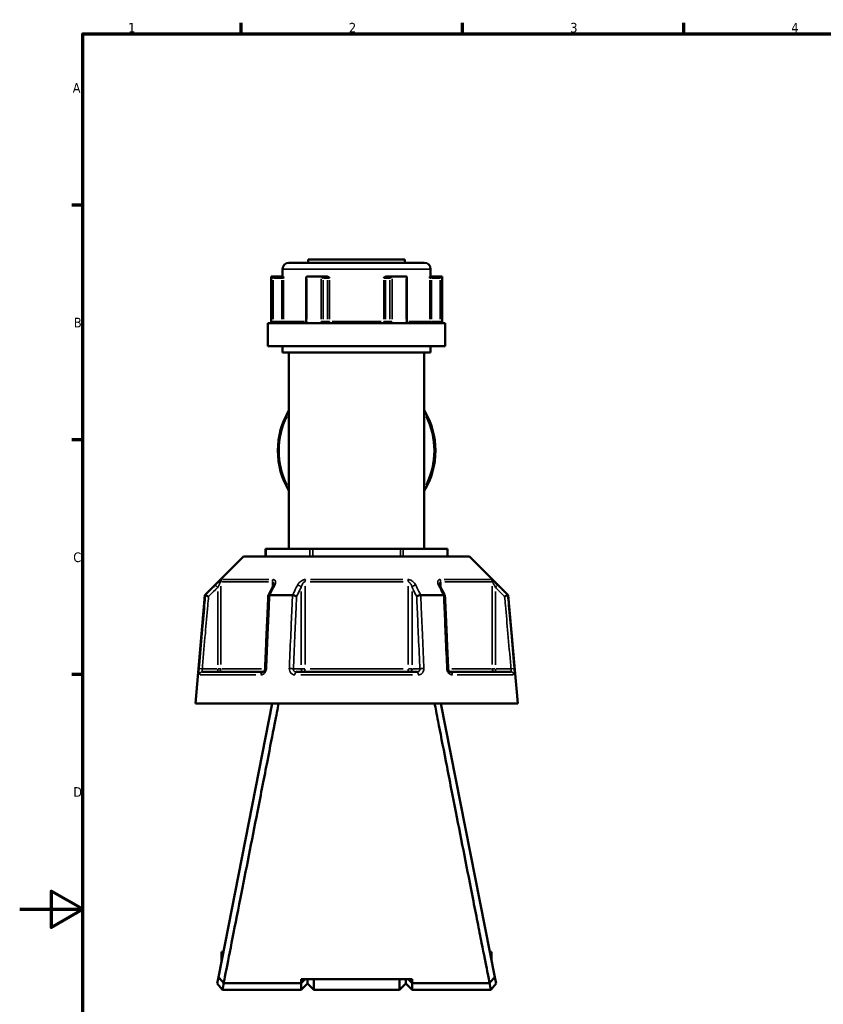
# Model space of a CAD drawing. Header units: millimetres. Extents: x 0 to 904, y 0 to 916.
# Tile 2 of 9: x 0 to 254, y 267 to 578. Entities that reach past the tile are written whole.
import ezdxf

# ---------------------------------------------------------------- set-up
doc = ezdxf.new("R2010")
doc.units = ezdxf.units.MM
for name, color, linetype, lineweight in [('Border (ANSI)', 7, 'Continuous', 70), ('Visible (ANSI)', 7, 'Continuous', 50), ('Visible Narrow (ANSI)', 7, 'Continuous', 35)]:
    doc.layers.add(name, color=color, linetype=linetype, lineweight=lineweight)
doc.styles.add('Note Text (ANSI)', font='tahoma.ttf')

# ---------------------------------------------------------------- blocks, each defined once
blk = doc.blocks.new('Borders Default Border')
at = {"layer": 'Border (ANSI)'}
for p, q in [((70.08, 574), (70.08, 577.45)), ((140.17, 574), (140.17, 577.45)), ((210.25, 574), (210.25, 577.45)), ((20, 519.75), (16.55, 519.75)), ((20, 445.5), (16.55, 445.5)), ((20, 371.25), (16.55, 371.25))]:
    blk.add_line(p, q, dxfattribs=at)
at = {"layer": 'Border (ANSI)', "flags": 128}
for points in [[(20, 20), (20, 574), (821, 574), (821, 20), (20, 20)], [(0, 297), (20, 297), (10, 302.77), (10, 291.23), (20, 297)]]:
    blk.add_lwpolyline(points, dxfattribs=at)
at = {"layer": 'Border (ANSI)', "char_height": 3.05, "attachment_point": 7, "style": 'Note Text (ANSI)'}
for s, insert in [('1', (34.35, 574.4)), ('2', (104.2, 574.4)), ('3', (174.26, 574.34)), ('4', (244.23, 574.4)), ('A', (16.78, 555.35)), ('B', (17.15, 481.1)), ('C', (16.95, 406.8)), ('D', (16.96, 332.6))]:
    blk.add_mtext(s, dxfattribs=dict(at, insert=insert))

msp = doc.modelspace()

# ---------------------------------------------------------------- linework, layer by layer
at = {"layer": 'Visible (ANSI)'}
for p, q in [((85.218, 501.544), (128.058, 501.544)), ((91.338, 502.544), (121.938, 502.544)), ((91.338, 502.544), (91.338, 501.544)), ((121.938, 502.544), (121.938, 501.544)), ((83.218, 499.544), (83.218, 497.194)), ((130.058, 499.544), (130.058, 497.194)), ((79.588, 497.194), (79.709, 497.194)), ((79.588, 497.194), (79.588, 482.494)), ((82.984, 497.194), (79.709, 497.194)), ((79.714, 497.192), (80.212, 496.694)), ((83.367, 497.194), (82.984, 497.194)), ((90.708, 496.944), (90.708, 482.994)), ((90.957, 497.194), (95.391, 497.194)), ((97.028, 497.194), (95.391, 497.194)), ((97.285, 497.194), (97.028, 497.194)), ((116.248, 497.194), (115.991, 497.194)), ((117.885, 497.194), (116.248, 497.194)), ((117.885, 497.194), (122.319, 497.194)), ((122.568, 482.994), (122.568, 496.944)), ((130.292, 497.194), (129.909, 497.194)), ((133.567, 497.194), (130.292, 497.194)), ((133.064, 496.694), (133.562, 497.192)), ((133.567, 497.194), (133.688, 497.194)), ((133.688, 497.194), (133.688, 482.494)), ((78.588, 482.494), (134.688, 482.494)), ((78.588, 482.494), (78.588, 475.144)), ((134.688, 482.494), (134.688, 475.144)), ((78.588, 475.144), (134.688, 475.144)), ((83.218, 475.144), (83.218, 473.144)), ((130.058, 475.144), (130.058, 473.144)), ((83.218, 473.144), (130.058, 473.144)), ((85.218, 473.144), (85.218, 411.089)), ((128.058, 473.144), (128.058, 411.089)), ((70.889, 408.639), (58.639, 396.389)), ((70.889, 408.639), (142.387, 408.639)), ((77.825, 411.089), (77.959, 411.089)), ((77.825, 408.639), (77.825, 411.089)), ((77.959, 411.089), (91.865, 411.089)), ((91.865, 411.089), (92.731, 411.089)), ((92.731, 411.089), (120.545, 411.089)), ((120.545, 411.089), (121.411, 411.089)), ((121.411, 411.089), (135.317, 411.089)), ((135.317, 411.089), (135.451, 411.089)), ((135.451, 411.089), (135.451, 408.639)), ((142.387, 408.639), (154.637, 396.389)), ((58.639, 396.389), (55.638, 362.089)), ((58.639, 396.389), (58.82, 396.389)), ((79.125, 396.389), (86.333, 396.389)), ((126.943, 396.389), (134.151, 396.389)), ((154.456, 396.389), (154.637, 396.389)), ((154.637, 396.389), (157.638, 362.089)), ((57.809, 372.089), (76.941, 372.089)), ((87.506, 372.089), (125.77, 372.089)), ((136.335, 372.089), (155.467, 372.089)), ((55.638, 362.089), (157.638, 362.089)), ((79.938, 362.089), (62.927, 275.557)), ((150.349, 275.557), (133.338, 362.089)), ((63.918, 283.564), (63.918, 280.599)), ((63.918, 283.564), (64.501, 283.564)), ((148.775, 283.564), (149.358, 283.564)), ((149.358, 280.599), (149.358, 283.564)), ((62.927, 275.557), (62.524, 273.507)), ((124.213, 274.906), (89.063, 274.906)), ((90.34, 274.906), (89.063, 273.688)), ((89.063, 273.688), (89.063, 274.906)), ((91.063, 274.906), (91.063, 273.544)), ((91.063, 273.544), (91.063, 274.906)), ((93.063, 274.906), (93.063, 271.544)), ((120.213, 271.544), (120.213, 274.906)), ((122.213, 273.544), (122.213, 274.906)), ((122.213, 274.906), (122.213, 273.544)), ((124.213, 273.688), (122.936, 274.906)), ((124.213, 274.906), (124.213, 273.688)), ((150.752, 273.507), (150.349, 275.557)), ((64.138, 271.544), (62.524, 273.507)), ((64.138, 271.544), (89.063, 271.544)), ((89.063, 273.688), (64.578, 273.688)), ((89.063, 271.544), (89.063, 273.688)), ((91.063, 273.544), (89.063, 271.544)), ((91.063, 273.544), (93.063, 271.544)), ((93.063, 271.544), (120.213, 271.544)), ((122.213, 273.544), (120.213, 271.544)), ((122.213, 273.544), (124.213, 271.544)), ((124.213, 273.688), (124.213, 271.544)), ((148.698, 273.688), (124.213, 273.688)), ((124.213, 271.544), (149.138, 271.544)), ((150.752, 273.507), (149.138, 271.544))]:
    msp.add_line(p, q, dxfattribs=at)
for centre, radius, start, end in [((85.218, 499.544), 2, 90, 180), ((128.058, 499.544), 2, 0, 90), ((106.638, 442.117), 24.937, 149.20149, 210.79851), ((106.638, 442.117), 24.937, 329.20149, 30.79851)]:
    msp.add_arc(centre, radius, start, end, dxfattribs=at)
for centre, major_axis, ratio, start_param, end_param in [((91.208, 496.694), (-0.433, 0.433), 0.5773503, 5.8561584, 6.8067841), ((95.642, 496.694), (0.433, -0.433), 0.5773503, 1.0471976, 2.521422), ((117.634, 496.694), (-0.433, -0.433), 0.5773503, 3.7617633, 5.2359878), ((122.068, 496.694), (0.433, 0.433), 0.5773503, 5.7595865, 6.7102122), ((6037.72, -11147.193), (198.252, -16295.014), 0.5090017, 3.9187165, 3.9189842), ((-5745.762, -10992.865), (196.526, 16077.194), 0.5090436, 5.5058211, 5.5060925)]:
    msp.add_ellipse(centre, major_axis=major_axis, ratio=ratio, start_param=start_param, end_param=end_param, dxfattribs=at)
for points in [[(79.709, 497.194), (79.711, 497.194), (79.712, 497.194), (79.714, 497.192)], [(90.917, 497.192), (90.931, 497.194), (90.944, 497.194), (90.957, 497.194)], [(95.391, 497.194), (95.405, 497.194), (95.42, 497.194), (95.435, 497.192)], [(117.841, 497.192), (117.856, 497.194), (117.871, 497.194), (117.885, 497.194)], [(122.319, 497.194), (122.332, 497.194), (122.345, 497.194), (122.359, 497.192)], [(133.562, 497.192), (133.564, 497.194), (133.565, 497.194), (133.567, 497.194)], [(58.82, 396.389), (58.82, 396.389), (58.821, 396.389), (58.822, 396.389)], [(79.104, 396.389), (79.111, 396.389), (79.118, 396.389), (79.125, 396.389)], [(86.333, 396.389), (86.34, 396.389), (86.348, 396.389), (86.356, 396.389)], [(126.92, 396.389), (126.928, 396.389), (126.936, 396.389), (126.943, 396.389)], [(134.151, 396.389), (134.158, 396.389), (134.165, 396.389), (134.172, 396.389)], [(154.454, 396.389), (154.455, 396.389), (154.456, 396.389), (154.456, 396.389)], [(64.56, 273.688), (64.56, 273.687), (64.559, 273.685), (64.559, 273.684)], [(64.578, 273.688), (64.572, 273.687), (64.565, 273.685), (64.559, 273.684)], [(148.717, 273.684), (148.711, 273.685), (148.704, 273.687), (148.698, 273.688)], [(148.717, 273.684), (148.717, 273.685), (148.716, 273.687), (148.716, 273.688)]]:
    msp.add_open_spline(points, degree=3, dxfattribs=at)
for points, knots in [([(83.367, 497.194), (83.376, 497.194), (83.387, 497.178), (83.41, 497.108), (83.423, 497.047), (83.449, 496.902), (83.463, 496.801), (83.479, 496.696), (83.479, 496.695), (83.479, 496.694)], [0.232327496, 0.232327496, 0.232327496, 0.232327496, 0.253574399, 0.253574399, 0.28265793, 0.28265793, 0.324005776, 0.324005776, 0.324302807, 0.324302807, 0.324302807, 0.324302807]), ([(97.285, 497.194), (97.364, 497.194), (97.442, 497.178), (97.619, 497.108), (97.708, 497.047), (97.886, 496.902), (97.979, 496.801), (98.076, 496.696), (98.076, 496.695), (98.077, 496.694)], [0.232327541, 0.232327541, 0.232327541, 0.232327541, 0.253574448, 0.253574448, 0.282657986, 0.282657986, 0.324005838, 0.324005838, 0.324302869, 0.324302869, 0.324302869, 0.324302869]), ([(115.199, 496.694), (115.2, 496.695), (115.2, 496.696), (115.297, 496.801), (115.39, 496.902), (115.568, 497.047), (115.657, 497.108), (115.834, 497.178), (115.912, 497.194), (115.991, 497.194)], [-0.000316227, -0.000316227, -0.000316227, -0.000316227, 0, 0, 0.04401993, 0.04401993, 0.07498297, 0.07498297, 0.097602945, 0.097602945, 0.097602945, 0.097602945]), ([(129.797, 496.694), (129.797, 496.695), (129.797, 496.696), (129.813, 496.801), (129.827, 496.902), (129.853, 497.047), (129.866, 497.108), (129.889, 497.178), (129.899, 497.194), (129.909, 497.194)], [-0.000316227, -0.000316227, -0.000316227, -0.000316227, 0, 0, 0.044019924, 0.044019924, 0.074982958, 0.074982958, 0.097602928, 0.097602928, 0.097602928, 0.097602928]), ([(90.4, 482.494), (90.418, 482.494), (90.437, 482.498), (90.483, 482.516), (90.51, 482.532), (90.564, 482.58), (90.591, 482.611), (90.637, 482.685), (90.656, 482.725), (90.686, 482.813), (90.697, 482.861), (90.706, 482.938), (90.708, 482.966), (90.708, 482.994)], [0.15550734, 0.15550734, 0.15550734, 0.15550734, 0.18703339, 0.18703339, 0.21855943, 0.21855943, 0.24754159, 0.24754159, 0.27351092, 0.27351092, 0.29870161, 0.29870161, 0.31313757, 0.31313757, 0.31313757, 0.31313757]), ([(122.568, 482.994), (122.568, 482.945), (122.573, 482.896), (122.593, 482.803), (122.607, 482.758), (122.643, 482.678), (122.664, 482.643), (122.71, 482.583), (122.734, 482.558), (122.784, 482.52), (122.809, 482.509), (122.847, 482.496), (122.862, 482.494), (122.876, 482.494)], [0.63121764, 0.63121764, 0.63121764, 0.63121764, 0.65617599, 0.65617599, 0.68120928, 0.68120928, 0.7066033, 0.7066033, 0.73320674, 0.73320674, 0.76378092, 0.76378092, 0.78884786, 0.78884786, 0.78884786, 0.78884786]), ([(80.391, 399.824), (80.391, 399.81), (80.39, 399.789), (80.384, 399.739), (80.378, 399.71), (80.363, 399.643), (80.353, 399.606), (80.327, 399.527), (80.311, 399.485), (80.274, 399.397), (80.253, 399.351), (80.229, 399.304)], [0.20265986, 0.20265986, 0.20265986, 0.20265986, 0.23121109, 0.23121109, 0.25976233, 0.25976233, 0.28831356, 0.28831356, 0.3168648, 0.3168648, 0.34541603, 0.34541603, 0.34541603, 0.34541603]), ([(133.047, 399.304), (133.023, 399.351), (133.002, 399.397), (132.965, 399.485), (132.949, 399.527), (132.923, 399.606), (132.913, 399.643), (132.898, 399.71), (132.892, 399.739), (132.886, 399.789), (132.885, 399.81), (132.885, 399.824)], [0, 0, 0, 0, 0.02855139, 0.02855139, 0.05710278, 0.05710278, 0.08565416, 0.08565416, 0.11420555, 0.11420555, 0.14275694, 0.14275694, 0.14275694, 0.14275694]), ([(59.782, 395.94), (59.781, 395.94), (59.779, 395.941), (59.66, 395.997), (59.542, 396.052), (59.321, 396.155), (59.219, 396.203), (59.042, 396.286), (58.969, 396.32), (58.864, 396.369), (58.832, 396.384), (58.822, 396.389)], [-0.15371258, -0.15371258, -0.15371258, -0.15371258, -0.15323729, -0.15323729, -0.11409168, -0.11409168, -0.07545593, -0.07545593, -0.03695789, -0.03695789, 0, 0, 0, 0]), ([(78.668, 396.166), (78.601, 394.63), (78.534, 393.095), (78.399, 390.024), (78.331, 388.488), (78.196, 385.417), (78.129, 383.882), (77.994, 380.811), (77.927, 379.275), (77.792, 376.204), (77.725, 374.669), (77.657, 373.133)], [0.585191, 0.585191, 0.585191, 0.585191, 1.0476138, 1.0476138, 1.5100365, 1.5100365, 1.9724593, 1.9724593, 2.4348821, 2.4348821, 2.8973048, 2.8973048, 2.8973048, 2.8973048]), ([(79.104, 396.389), (79.003, 396.384), (78.916, 396.369), (78.775, 396.32), (78.724, 396.286), (78.679, 396.22), (78.67, 396.194), (78.668, 396.166)], [-0.153595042, -0.153595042, -0.153595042, -0.153595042, -0.116550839, -0.116550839, -0.077962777, -0.077962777, -0.055255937, -0.055255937, -0.055255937, -0.055255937]), ([(87.627, 395.94), (87.626, 395.94), (87.625, 395.941), (87.565, 395.997), (87.486, 396.052), (87.298, 396.155), (87.19, 396.203), (86.956, 396.286), (86.832, 396.32), (86.586, 396.369), (86.467, 396.384), (86.356, 396.389)], [-0.15371258, -0.15371258, -0.15371258, -0.15371258, -0.15323743, -0.15323743, -0.11409174, -0.11409174, -0.0754562, -0.0754562, -0.03695796, -0.03695796, 0, 0, 0, 0]), ([(126.92, 396.389), (126.809, 396.384), (126.69, 396.369), (126.444, 396.32), (126.32, 396.286), (126.086, 396.203), (125.978, 396.155), (125.79, 396.052), (125.711, 395.997), (125.651, 395.941), (125.65, 395.94), (125.649, 395.94)], [-0.15359506, -0.15359506, -0.15359506, -0.15359506, -0.11655085, -0.11655085, -0.07796276, -0.07796276, -0.03923705, -0.03923705, 0, 0, 0.00047625, 0.00047625, 0.00047625, 0.00047625]), ([(134.608, 396.166), (134.606, 396.194), (134.597, 396.22), (134.552, 396.286), (134.501, 396.32), (134.36, 396.369), (134.273, 396.384), (134.172, 396.389)], [-0.098110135, -0.098110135, -0.098110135, -0.098110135, -0.075456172, -0.075456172, -0.036957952, -0.036957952, 0, 0, 0, 0]), ([(135.619, 373.133), (135.551, 374.669), (135.484, 376.204), (135.349, 379.275), (135.282, 380.811), (135.147, 383.882), (135.079, 385.417), (134.945, 388.488), (134.877, 390.024), (134.742, 393.095), (134.675, 394.63), (134.608, 396.166)], [1.2046153, 1.2046153, 1.2046153, 1.2046153, 1.6670381, 1.6670381, 2.1294609, 2.1294609, 2.5918836, 2.5918836, 3.0543064, 3.0543064, 3.5167292, 3.5167292, 3.5167292, 3.5167292]), ([(154.454, 396.389), (154.444, 396.384), (154.412, 396.369), (154.307, 396.32), (154.234, 396.286), (154.057, 396.203), (153.955, 396.155), (153.734, 396.052), (153.616, 395.997), (153.497, 395.941), (153.495, 395.94), (153.494, 395.94)], [-0.15359492, -0.15359492, -0.15359492, -0.15359492, -0.11655078, -0.11655078, -0.07796289, -0.07796289, -0.03923697, -0.03923697, 0, 0, 0.0004764, 0.0004764, 0.0004764, 0.0004764]), ([(77.657, 373.133), (77.653, 373.034), (77.638, 372.934), (77.589, 372.743), (77.555, 372.652), (77.473, 372.487), (77.426, 372.414), (77.325, 372.289), (77.271, 372.238), (77.164, 372.158), (77.112, 372.13), (77.017, 372.095), (76.976, 372.089), (76.941, 372.089)], [0, 0, 0, 0, 0.05067005, 0.05067005, 0.10084685, 0.10084685, 0.1507669, 0.1507669, 0.20138762, 0.20138762, 0.25586434, 0.25586434, 0.31481094, 0.31481094, 0.31481094, 0.31481094]), ([(136.335, 372.089), (136.298, 372.089), (136.253, 372.096), (136.146, 372.139), (136.083, 372.175), (135.963, 372.277), (135.908, 372.338), (135.808, 372.479), (135.763, 372.559), (135.69, 372.733), (135.662, 372.827), (135.63, 372.993), (135.622, 373.063), (135.619, 373.133)], [0, 0, 0, 0, 0.06296271, 0.06296271, 0.12592542, 0.12592542, 0.17893056, 0.17893056, 0.22915943, 0.22915943, 0.27910739, 0.27910739, 0.31481354, 0.31481354, 0.31481354, 0.31481354]), ([(64.56, 273.688), (64.656, 274.174), (64.861, 275.208), (65.608, 278.977), (66.259, 282.261), (67.875, 290.432), (68.836, 295.295), (70.721, 304.852), (71.612, 309.374), (72.518, 313.979), (73.424, 318.584), (74.345, 323.271), (75.798, 330.675), (76.347, 333.475), (77.403, 338.864), (77.91, 341.454), (79.264, 348.371), (80.037, 352.328), (81.214, 358.359), (81.649, 360.589), (81.942, 362.089)], [-3.0212811, -3.0212811, -3.0212811, -3.0212811, -2.7497567, -2.7497567, -2.3600664, -2.3600664, -1.9755698, -1.9755698, -1.6699392, -1.6699392, -1.6699392, -1.3643086, -1.3643086, -1.172807, -1.172807, -0.9813053, -0.9813053, -0.6292511, -0.6292511, -0.3148891, -0.3148891, -0.3148891, -0.3148891]), ([(131.334, 362.089), (131.596, 360.748), (131.971, 358.824), (133.094, 353.07), (133.929, 348.794), (135.843, 339.017), (136.918, 333.528), (138.931, 323.271), (139.852, 318.584), (140.758, 313.979), (141.664, 309.374), (142.555, 304.852), (143.915, 297.957), (144.418, 295.409), (145.362, 290.632), (145.802, 288.403), (146.941, 282.649), (147.544, 279.602), (148.357, 275.499), (148.607, 274.239), (148.716, 273.688)], [0.3148891, 0.3148891, 0.3148891, 0.3148891, 0.5959469, 0.5959469, 0.9813053, 0.9813053, 1.3643086, 1.3643086, 1.6699392, 1.6699392, 1.6699392, 1.9755698, 1.9755698, 2.1678181, 2.1678181, 2.3600664, 2.3600664, 2.7130166, 2.7130166, 3.0212811, 3.0212811, 3.0212811, 3.0212811]), ([(64.559, 273.684), (64.289, 273.993), (64.019, 274.304), (63.476, 274.927), (63.2, 275.243), (62.927, 275.557)], [-0.26449622, -0.26449622, -0.26449622, -0.26449622, -0.13385771, -0.13385771, 0, 0, 0, 0]), ([(150.349, 275.557), (150.081, 275.249), (149.81, 274.938), (149.267, 274.315), (148.991, 273.999), (148.717, 273.684)], [-0.2644332, -0.2644332, -0.2644332, -0.2644332, -0.13294016, -0.13294016, 0, 0, 0, 0]), ([(64.138, 271.545), (64.138, 271.545), (64.141, 271.559), (64.179, 271.743), (64.295, 272.302), (64.51, 273.355), (64.543, 273.517), (64.578, 273.688)], [3.14159265, 3.14159265, 3.14159265, 3.14159265, 3.25342007, 3.25342007, 3.832456, 3.832456, 3.93040196, 3.93040196, 3.93040196, 3.93040196]), ([(148.698, 273.688), (148.733, 273.517), (148.766, 273.355), (148.981, 272.302), (149.097, 271.743), (149.135, 271.559), (149.138, 271.545), (149.138, 271.545)], [-3.93040196, -3.93040196, -3.93040196, -3.93040196, -3.832456, -3.832456, -3.25342007, -3.25342007, -3.14159265, -3.14159265, -3.14159265, -3.14159265])]:
    msp.add_open_spline(points, degree=3, knots=knots, dxfattribs=at)
at = {"layer": 'Visible Narrow (ANSI)'}
for p, q in [((129.77, 499.544), (83.506, 499.544)), ((79.714, 496.482), (79.714, 483.704)), ((80.212, 483.679), (80.212, 496.009)), ((80.35, 496.694), (82.846, 496.694)), ((82.984, 497.193), (82.984, 496.734)), ((82.984, 496.009), (82.984, 483.679)), ((83.02, 496.694), (83.472, 496.694)), ((83.479, 483.679), (83.479, 496.009)), ((90.917, 483.704), (90.917, 496.482)), ((95.435, 496.482), (95.435, 483.704)), ((96.075, 483.679), (96.075, 496.009)), ((96.144, 496.694), (97.392, 496.694)), ((97.461, 496.009), (97.461, 483.679)), ((97.48, 496.694), (98.044, 496.694)), ((98.077, 483.679), (98.077, 496.009)), ((115.199, 496.009), (115.199, 483.679)), ((115.232, 496.694), (115.796, 496.694)), ((115.815, 483.679), (115.815, 496.009)), ((115.884, 496.694), (117.132, 496.694)), ((117.201, 496.009), (117.201, 483.679)), ((117.841, 483.704), (117.841, 496.482)), ((122.359, 496.482), (122.359, 483.704)), ((129.797, 496.009), (129.797, 483.679)), ((129.804, 496.694), (130.256, 496.694)), ((130.292, 496.734), (130.292, 497.193)), ((130.292, 483.679), (130.292, 496.009)), ((130.43, 496.694), (132.926, 496.694)), ((133.064, 496.009), (133.064, 483.679)), ((133.562, 483.704), (133.562, 496.482)), ((80.175, 482.994), (79.719, 482.994)), ((82.846, 482.994), (80.35, 482.994)), ((82.984, 482.955), (82.984, 482.496)), ((83.472, 482.994), (83.02, 482.994)), ((83.609, 482.994), (90.139, 482.994)), ((90.898, 482.994), (90.708, 482.994)), ((96.055, 482.994), (95.469, 482.994)), ((97.392, 482.994), (96.144, 482.994)), ((98.044, 482.994), (97.48, 482.994)), ((98.899, 482.994), (114.377, 482.994)), ((115.796, 482.994), (115.232, 482.994)), ((117.132, 482.994), (115.884, 482.994)), ((117.807, 482.994), (117.221, 482.994)), ((122.568, 482.994), (122.378, 482.994)), ((123.137, 482.994), (129.667, 482.994)), ((130.256, 482.994), (129.804, 482.994)), ((130.292, 482.496), (130.292, 482.955)), ((132.926, 482.994), (130.43, 482.994)), ((133.557, 482.994), (133.101, 482.994)), ((77.959, 408.762), (77.959, 410.967)), ((91.865, 410.967), (91.865, 408.762)), ((92.731, 408.762), (92.731, 410.967)), ((120.545, 410.967), (120.545, 408.762)), ((121.411, 408.762), (121.411, 410.967)), ((135.317, 410.967), (135.317, 408.762)), ((62.011, 399.557), (62.656, 398.908)), ((63.7, 374.466), (63.7, 399.248)), ((78.707, 400.624), (63.962, 400.624)), ((64.25, 401.331), (78.895, 401.331)), ((80.005, 400.536), (80.005, 398.946)), ((90.333, 374.466), (90.333, 399.248)), ((121.383, 400.624), (91.893, 400.624)), ((91.993, 401.331), (121.283, 401.331)), ((122.943, 399.248), (122.943, 374.466)), ((133.271, 398.946), (133.271, 400.536)), ((134.381, 401.331), (149.026, 401.331)), ((149.314, 400.624), (134.569, 400.624)), ((149.576, 399.248), (149.576, 374.466)), ((150.62, 398.908), (151.265, 399.557)), ((62.71, 397.567), (62.71, 374.378)), ((89.09, 397.567), (89.09, 374.378)), ((124.186, 374.378), (124.186, 397.567)), ((150.566, 374.378), (150.566, 397.567)), ((57.702, 373.096), (56.792, 373.176)), ((74.765, 371.177), (57.108, 371.177)), ((62.463, 373.089), (58.023, 373.089)), ((62.71, 373.011), (62.71, 372.093)), ((63.688, 373.089), (62.781, 373.089)), ((63.935, 373.089), (76.544, 373.089)), ((88.967, 373.089), (86.747, 373.089)), ((124.295, 371.177), (88.981, 371.177)), ((90.265, 373.089), (89.128, 373.089)), ((91.893, 373.089), (121.383, 373.089)), ((124.148, 373.089), (123.011, 373.089)), ((126.529, 373.089), (124.309, 373.089)), ((136.732, 373.089), (149.341, 373.089)), ((156.168, 371.177), (138.511, 371.177)), ((150.495, 373.089), (149.588, 373.089)), ((150.566, 372.093), (150.566, 373.011)), ((155.253, 373.089), (150.813, 373.089)), ((156.484, 373.176), (155.574, 373.096))]:
    msp.add_line(p, q, dxfattribs=at)
for start, end in [(153.77535, 206.22465), (333.77535, 26.22465)]:
    msp.add_arc((106.638, 442.117), 24.524, start, end, dxfattribs=at)
for centre, major_axis, ratio, start_param, end_param in [((97.028, 496.694), (0, 0.5), 0.8660254, 4.7909288, 6.2046455), ((116.248, 496.694), (0, 0.5), 0.8660254, 0.0785398, 1.4922565), ((82.984, 482.994), (0, -0.5), 0.9888629, 0.0785398, 1.4922565), ((97.894, 482.994), (0, -0.5), 0.8660254, 4.7909288, 6.2046455), ((97.894, 482.994), (0, -0.5), 0.3655414, 0.0785398, 1.4922565), ((115.382, 482.994), (0, -0.5), 0.3655414, 4.7909288, 6.2046455), ((115.382, 482.994), (0, -0.5), 0.8660254, 0.0785398, 1.4922565), ((130.292, 482.994), (0, -0.5), 0.9888629, 4.7909288, 6.2046455), ((64.69, 400.624), (0, -1), 0.9904959, 3.9662607, 4.6731191), ((80.62, 400.624), (0, 1), 0.6143631, 0.8246681, 1.5315264), ((81.123, 398.855), (-0.894, 0.449), 0.6136988, 5.5048942, 6.2422226), ((88.224, 398.855), (-0.894, 0.449), 0.6136988, 3.9026286, 5.2571626), ((90.709, 400.624), (0, -1), 0.3761328, 3.9662607, 4.6731191), ((122.567, 400.624), (0, 1), 0.3761328, 4.7516589, 5.4585172), ((125.052, 398.855), (-0.894, -0.449), 0.6136988, 4.1676154, 5.5221494), ((132.153, 398.855), (0.894, 0.449), 0.6136988, 0.0409627, 0.7782911), ((132.656, 400.624), (0, -1), 0.6143631, 1.6100662, 2.3169246), ((148.585, 400.624), (0, 1), 0.9904959, 4.7516589, 5.4585172), ((57.809, 371.089), (0, 1), 0.992287, 0.0741765, 1.4093534), ((62.71, 373.089), (0, -1), 0.9904959, 0.0785398, 1.4922565), ((76.941, 371.089), (0, 1), 0.6034974, 0.0741765, 1.4093534), ((78.656, 373.089), (-0.999, 0.044), 0.0757423, 5.369153, 6.2350783), ((85.758, 373.089), (0.999, -0.044), 0.0757423, 0.5996329, 1.9382948), ((87.506, 371.089), (0, 1), 0.3887896, 0.0741765, 1.4093534), ((89.957, 373.089), (0, -1), 0.8660254, 4.7909288, 6.2046455), ((89.957, 373.089), (0, -1), 0.3761328, 0.0785398, 1.4922565), ((123.319, 373.089), (0, -1), 0.3761328, 4.7909288, 6.2046455), ((123.319, 373.089), (0, -1), 0.8660254, 0.0785398, 1.4922565), ((125.77, 371.089), (0, 1), 0.3887896, 4.8738319, 6.2090088), ((127.518, 373.089), (0.999, 0.044), 0.0757423, 1.2032978, 2.5419597), ((134.62, 373.089), (0.999, 0.044), 0.0757423, 0.048107, 0.9140323), ((136.335, 371.089), (0, 1), 0.6034974, 4.8738319, 6.2090088), ((150.566, 373.089), (0, -1), 0.9904959, 4.7909288, 6.2046455), ((155.467, 371.089), (0, 1), 0.992287, 4.8738319, 6.2090088)]:
    msp.add_ellipse(centre, major_axis=major_axis, ratio=ratio, start_param=start_param, end_param=end_param, dxfattribs=at)
for points, knots in [([(79.714, 482.994), (79.714, 482.93), (79.715, 482.865), (79.718, 482.7), (79.721, 482.602), (79.727, 482.506), (79.727, 482.5), (79.728, 482.494)], [0.631217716, 0.631217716, 0.631217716, 0.631217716, 0.650599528, 0.650599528, 0.681610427, 0.681610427, 0.683597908, 0.683597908, 0.683597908, 0.683597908]), ([(80.328, 482.494), (80.321, 482.494), (80.315, 482.496), (80.286, 482.512), (80.267, 482.547), (80.24, 482.642), (80.231, 482.694), (80.219, 482.798), (80.215, 482.847), (80.212, 482.93), (80.212, 482.962), (80.212, 482.994)], [-0.788848, -0.788848, -0.788848, -0.788848, -0.77433301, -0.77433301, -0.7219246, -0.7219246, -0.68161043, -0.68161043, -0.65059953, -0.65059953, -0.63121772, -0.63121772, -0.63121772, -0.63121772]), ([(90.806, 482.494), (90.838, 482.561), (90.863, 482.632), (90.905, 482.799), (90.917, 482.897), (90.917, 482.994)], [0.26075738, 0.26075738, 0.26075738, 0.26075738, 0.283829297, 0.283829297, 0.313137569, 0.313137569, 0.313137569, 0.313137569]), ([(95.435, 482.994), (95.435, 482.93), (95.441, 482.865), (95.471, 482.7), (95.504, 482.602), (95.554, 482.506), (95.557, 482.5), (95.56, 482.494)], [0.631217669, 0.631217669, 0.631217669, 0.631217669, 0.650604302, 0.650604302, 0.681622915, 0.681622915, 0.68359785, 0.68359785, 0.68359785, 0.68359785]), ([(96.566, 482.494), (96.542, 482.494), (96.518, 482.496), (96.409, 482.512), (96.328, 482.547), (96.209, 482.642), (96.166, 482.694), (96.111, 482.798), (96.094, 482.847), (96.078, 482.93), (96.075, 482.962), (96.075, 482.994)], [-0.7888479, -0.7888479, -0.7888479, -0.7888479, -0.77436857, -0.77436857, -0.72194711, -0.72194711, -0.68162292, -0.68162292, -0.6506043, -0.6506043, -0.63121767, -0.63121767, -0.63121767, -0.63121767]), ([(117.201, 482.994), (117.201, 482.946), (117.194, 482.897), (117.159, 482.775), (117.12, 482.706), (116.999, 482.576), (116.909, 482.525), (116.778, 482.498), (116.744, 482.494), (116.71, 482.494)], [-0.63121767, -0.63121767, -0.63121767, -0.63121767, -0.6019094, -0.6019094, -0.55501616, -0.55501616, -0.49405496, -0.49405496, -0.47358743, -0.47358743, -0.47358743, -0.47358743]), ([(117.716, 482.494), (117.752, 482.561), (117.781, 482.632), (117.828, 482.799), (117.841, 482.897), (117.841, 482.994)], [0.578837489, 0.578837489, 0.578837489, 0.578837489, 0.601909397, 0.601909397, 0.631217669, 0.631217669, 0.631217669, 0.631217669]), ([(122.359, 482.994), (122.359, 482.93), (122.364, 482.865), (122.391, 482.7), (122.421, 482.602), (122.465, 482.506), (122.467, 482.5), (122.47, 482.494)], [0.631217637, 0.631217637, 0.631217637, 0.631217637, 0.650604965, 0.650604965, 0.681624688, 0.681624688, 0.683597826, 0.683597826, 0.683597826, 0.683597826]), ([(133.064, 482.994), (133.064, 482.946), (133.063, 482.897), (133.056, 482.775), (133.048, 482.706), (133.021, 482.576), (133, 482.525), (132.966, 482.498), (132.957, 482.494), (132.948, 482.494)], [-0.23500199, -0.23500199, -0.23500199, -0.23500199, -0.20569371, -0.20569371, -0.15880048, -0.15880048, -0.09783927, -0.09783927, -0.0773717, -0.0773717, -0.0773717, -0.0773717]), ([(133.548, 482.494), (133.552, 482.561), (133.555, 482.632), (133.561, 482.799), (133.562, 482.897), (133.562, 482.994)], [0.182621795, 0.182621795, 0.182621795, 0.182621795, 0.205693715, 0.205693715, 0.235001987, 0.235001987, 0.235001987, 0.235001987]), ([(62.005, 399.562), (61.745, 399.302), (61.484, 399.043), (61.223, 398.783), (60.422, 397.985), (59.621, 397.187), (58.82, 396.389)], [-0.97913562, -0.97913562, -0.97913562, -0.97913562, -0.86869802, -0.86869802, -0.86869802, -0.52954924, -0.52954924, -0.52954924, -0.52954924]), ([(59.782, 395.94), (60.497, 396.652), (61.212, 397.364), (61.927, 398.076), (62.188, 398.335), (62.449, 398.595), (62.71, 398.855)], [0.56601548, 0.56601548, 0.56601548, 0.56601548, 0.86869802, 0.86869802, 0.86869802, 0.97913562, 0.97913562, 0.97913562, 0.97913562]), ([(63.99, 401.331), (63.958, 401.331), (63.885, 401.288), (63.554, 401.038), (63.198, 400.714), (62.563, 400.112), (62.283, 399.838), (62.005, 399.562)], [-0.34541645, -0.34541645, -0.34541645, -0.34541645, -0.27620858, -0.27620858, -0.11734182, -0.11734182, 0, 0, 0, 0]), ([(62.71, 398.855), (62.848, 399.131), (62.988, 399.405), (63.305, 400.007), (63.483, 400.331), (63.648, 400.581), (63.684, 400.624), (63.7, 400.624)], [0, 0, 0, 0, 0.11734182, 0.11734182, 0.27620858, 0.27620858, 0.34541645, 0.34541645, 0.34541645, 0.34541645]), ([(79.125, 396.389), (79.525, 397.187), (79.924, 397.985), (80.324, 398.783), (80.454, 399.042), (80.584, 399.302), (80.714, 399.562)], [-1.97914638, -1.97914638, -1.97914638, -1.97914638, -1.64003211, -1.64003211, -1.64003211, -1.52956, -1.52956, -1.52956, -1.52956]), ([(80.005, 400.624), (80.039, 400.624), (80.072, 400.618), (80.15, 400.589), (80.192, 400.556), (80.276, 400.452), (80.312, 400.372), (80.362, 400.195), (80.377, 400.099), (80.389, 399.941), (80.391, 399.883), (80.391, 399.824)], [0, 0, 0, 0, 0.02585168, 0.02585168, 0.06721438, 0.06721438, 0.12288915, 0.12288915, 0.17445287, 0.17445287, 0.20265986, 0.20265986, 0.20265986, 0.20265986]), ([(80.714, 399.562), (80.825, 399.783), (80.904, 400.003), (80.98, 400.385), (80.988, 400.552), (80.946, 400.806), (80.915, 400.902), (80.812, 401.079), (80.737, 401.159), (80.566, 401.263), (80.479, 401.296), (80.32, 401.326), (80.254, 401.331), (80.185, 401.331)], [-0.34541603, -0.34541603, -0.34541603, -0.34541603, -0.25141662, -0.25141662, -0.17445287, -0.17445287, -0.12288915, -0.12288915, -0.06721438, -0.06721438, -0.02585168, -0.02585168, 0, 0, 0, 0]), ([(87.929, 399.562), (87.799, 399.302), (87.668, 399.043), (87.537, 398.783), (87.135, 397.985), (86.734, 397.187), (86.333, 396.389)], [-2.9717419, -2.9717419, -2.9717419, -2.9717419, -2.86130766, -2.86130766, -2.86130766, -2.52215552, -2.52215552, -2.52215552, -2.52215552]), ([(87.627, 395.94), (87.984, 396.652), (88.342, 397.364), (88.699, 398.076), (88.83, 398.335), (88.96, 398.595), (89.09, 398.855)], [2.55862177, 2.55862177, 2.55862177, 2.55862177, 2.86130766, 2.86130766, 2.86130766, 2.9717419, 2.9717419, 2.9717419, 2.9717419]), ([(90.443, 401.331), (90.241, 401.331), (90.026, 401.294), (89.294, 401.059), (88.84, 400.725), (88.259, 400.112), (88.068, 399.838), (87.929, 399.562)], [-0.34541684, -0.34541684, -0.34541684, -0.34541684, -0.28109054, -0.28109054, -0.11734182, -0.11734182, 0, 0, 0, 0]), ([(89.09, 398.855), (89.16, 399.131), (89.254, 399.405), (89.543, 400.018), (89.767, 400.352), (90.128, 400.587), (90.233, 400.624), (90.333, 400.624)], [0, 0, 0, 0, 0.11734182, 0.11734182, 0.28109054, 0.28109054, 0.34541684, 0.34541684, 0.34541684, 0.34541684]), ([(125.347, 399.562), (125.235, 399.783), (125.091, 400.003), (124.767, 400.386), (124.599, 400.552), (124.28, 400.806), (124.142, 400.902), (123.834, 401.079), (123.662, 401.159), (123.352, 401.263), (123.216, 401.296), (122.998, 401.326), (122.914, 401.331), (122.833, 401.331)], [-0.345416, -0.345416, -0.345416, -0.345416, -0.25131567, -0.25131567, -0.17440412, -0.17440412, -0.12292214, -0.12292214, -0.06721438, -0.06721438, -0.02585168, -0.02585168, 0, 0, 0, 0]), ([(122.943, 400.624), (122.983, 400.624), (123.024, 400.618), (123.132, 400.589), (123.199, 400.556), (123.352, 400.452), (123.436, 400.372), (123.588, 400.195), (123.657, 400.099), (123.814, 399.845), (123.898, 399.679), (124.058, 399.296), (124.13, 399.076), (124.186, 398.855)], [0, 0, 0, 0, 0.02585168, 0.02585168, 0.06721438, 0.06721438, 0.12292214, 0.12292214, 0.17440412, 0.17440412, 0.25131567, 0.25131567, 0.345416, 0.345416, 0.345416, 0.345416]), ([(124.186, 398.855), (124.316, 398.595), (124.446, 398.335), (124.577, 398.076), (124.934, 397.364), (125.292, 396.652), (125.649, 395.94)], [1.52956, 1.52956, 1.52956, 1.52956, 1.63999425, 1.63999425, 1.63999425, 1.94268014, 1.94268014, 1.94268014, 1.94268014]), ([(126.943, 396.389), (126.542, 397.187), (126.141, 397.985), (125.739, 398.783), (125.608, 399.043), (125.477, 399.302), (125.347, 399.562)], [-1.97914638, -1.97914638, -1.97914638, -1.97914638, -1.63999425, -1.63999425, -1.63999425, -1.52956, -1.52956, -1.52956, -1.52956]), ([(133.091, 401.331), (132.923, 401.331), (132.777, 401.296), (132.358, 401.066), (132.269, 400.729), (132.334, 400.112), (132.424, 399.838), (132.562, 399.562)], [-0.34541683, -0.34541683, -0.34541683, -0.34541683, -0.28278882, -0.28278882, -0.11734182, -0.11734182, 0, 0, 0, 0]), ([(132.562, 399.562), (132.692, 399.302), (132.822, 399.042), (132.952, 398.783), (133.352, 397.985), (133.751, 397.187), (134.151, 396.389)], [-2.74525, -2.74525, -2.74525, -2.74525, -2.63478434, -2.63478434, -2.63478434, -2.29566362, -2.29566362, -2.29566362, -2.29566362]), ([(132.885, 399.825), (132.885, 400.121), (132.934, 400.385), (133.117, 400.589), (133.188, 400.624), (133.271, 400.624)], [0.14275694, 0.14275694, 0.14275694, 0.14275694, 0.28278882, 0.28278882, 0.34541683, 0.34541683, 0.34541683, 0.34541683]), ([(151.271, 399.562), (151.047, 399.785), (150.822, 400.006), (150.423, 400.389), (150.247, 400.554), (149.971, 400.807), (149.865, 400.902), (149.66, 401.079), (149.563, 401.159), (149.424, 401.263), (149.375, 401.296), (149.316, 401.326), (149.298, 401.331), (149.286, 401.331)], [-0.34541583, -0.34541583, -0.34541583, -0.34541583, -0.25081718, -0.25081718, -0.17415567, -0.17415567, -0.12305037, -0.12305037, -0.06721438, -0.06721438, -0.02585168, -0.02585168, 0, 0, 0, 0]), ([(149.576, 400.624), (149.582, 400.624), (149.591, 400.618), (149.62, 400.589), (149.644, 400.556), (149.714, 400.452), (149.762, 400.372), (149.864, 400.195), (149.917, 400.1), (150.055, 399.847), (150.143, 399.682), (150.342, 399.298), (150.455, 399.077), (150.566, 398.855)], [0, 0, 0, 0, 0.02585168, 0.02585168, 0.06721438, 0.06721438, 0.12305037, 0.12305037, 0.17415567, 0.17415567, 0.25081718, 0.25081718, 0.34541583, 0.34541583, 0.34541583, 0.34541583]), ([(150.566, 398.855), (150.827, 398.595), (151.088, 398.335), (151.349, 398.076), (152.064, 397.364), (152.779, 396.652), (153.494, 395.94)], [1.52956, 1.52956, 1.52956, 1.52956, 1.63999115, 1.63999115, 1.63999115, 1.94268014, 1.94268014, 1.94268014, 1.94268014]), ([(154.456, 396.389), (153.655, 397.187), (152.854, 397.985), (152.053, 398.783), (151.792, 399.043), (151.531, 399.302), (151.271, 399.562)], [-1.97914638, -1.97914638, -1.97914638, -1.97914638, -1.63999115, -1.63999115, -1.63999115, -1.52956, -1.52956, -1.52956, -1.52956]), ([(58.822, 396.389), (58.729, 395.328), (58.635, 394.267), (58.284, 390.261), (58.025, 387.317), (57.766, 384.373), (57.467, 380.96), (57.167, 377.548), (56.839, 373.816), (56.811, 373.496), (56.783, 373.177)], [-3.5347812, -3.5347812, -3.5347812, -3.5347812, -3.2152251, -3.2152251, -2.32853, -2.32853, -2.32853, -1.300862, -1.300862, -1.2046153, -1.2046153, -1.2046153, -1.2046153]), ([(57.776, 373.089), (57.804, 373.409), (57.832, 373.729), (58.16, 377.461), (58.459, 380.873), (58.759, 384.285), (59.017, 387.23), (59.276, 390.174), (59.617, 394.059), (59.7, 394.999), (59.782, 395.94)], [1.2046153, 1.2046153, 1.2046153, 1.2046153, 1.300862, 1.300862, 2.32853, 2.32853, 2.32853, 3.2152251, 3.2152251, 3.4984336, 3.4984336, 3.4984336, 3.4984336]), ([(78.088, 373.177), (78.102, 373.496), (78.116, 373.816), (78.279, 377.548), (78.428, 380.96), (78.578, 384.373), (78.707, 387.317), (78.836, 390.261), (79.011, 394.267), (79.057, 395.328), (79.104, 396.389)], [-2.8973048, -2.8973048, -2.8973048, -2.8973048, -2.8010582, -2.8010582, -1.7733902, -1.7733902, -1.7733902, -0.8866951, -0.8866951, -0.5671389, -0.5671389, -0.5671389, -0.5671389]), ([(86.356, 396.389), (86.309, 395.328), (86.262, 394.267), (86.086, 390.261), (85.956, 387.317), (85.827, 384.373), (85.676, 380.96), (85.526, 377.548), (85.362, 373.816), (85.348, 373.496), (85.333, 373.177)], [-3.5347812, -3.5347812, -3.5347812, -3.5347812, -3.2152251, -3.2152251, -2.32853, -2.32853, -2.32853, -1.300862, -1.300862, -1.2046153, -1.2046153, -1.2046153, -1.2046153]), ([(86.624, 373.089), (86.638, 373.409), (86.652, 373.729), (86.816, 377.461), (86.965, 380.873), (87.115, 384.285), (87.244, 387.23), (87.374, 390.174), (87.544, 394.059), (87.586, 394.999), (87.627, 395.94)], [1.2046153, 1.2046153, 1.2046153, 1.2046153, 1.300862, 1.300862, 2.32853, 2.32853, 2.32853, 3.2152251, 3.2152251, 3.4984336, 3.4984336, 3.4984336, 3.4984336]), ([(125.649, 395.94), (125.69, 394.999), (125.732, 394.059), (125.902, 390.174), (126.032, 387.23), (126.161, 384.285), (126.311, 380.873), (126.46, 377.461), (126.624, 373.729), (126.638, 373.409), (126.652, 373.089)], [0.6034865, 0.6034865, 0.6034865, 0.6034865, 0.8866951, 0.8866951, 1.7733902, 1.7733902, 1.7733902, 2.8010582, 2.8010582, 2.8973048, 2.8973048, 2.8973048, 2.8973048]), ([(127.943, 373.177), (127.928, 373.496), (127.914, 373.816), (127.75, 377.548), (127.6, 380.96), (127.449, 384.373), (127.32, 387.317), (127.19, 390.261), (127.014, 394.267), (126.967, 395.328), (126.92, 396.389)], [-2.8973048, -2.8973048, -2.8973048, -2.8973048, -2.8010582, -2.8010582, -1.7733902, -1.7733902, -1.7733902, -0.8866951, -0.8866951, -0.5671389, -0.5671389, -0.5671389, -0.5671389]), ([(134.172, 396.389), (134.219, 395.328), (134.265, 394.267), (134.44, 390.261), (134.569, 387.317), (134.698, 384.373), (134.848, 380.96), (134.997, 377.548), (135.16, 373.816), (135.174, 373.496), (135.188, 373.177)], [-3.5347812, -3.5347812, -3.5347812, -3.5347812, -3.2152251, -3.2152251, -2.32853, -2.32853, -2.32853, -1.300862, -1.300862, -1.2046153, -1.2046153, -1.2046153, -1.2046153]), ([(153.494, 395.94), (153.576, 394.999), (153.659, 394.059), (154, 390.174), (154.259, 387.23), (154.517, 384.285), (154.817, 380.873), (155.116, 377.461), (155.444, 373.729), (155.472, 373.409), (155.5, 373.089)], [0.6034865, 0.6034865, 0.6034865, 0.6034865, 0.8866951, 0.8866951, 1.7733903, 1.7733903, 1.7733903, 2.8010583, 2.8010583, 2.8973048, 2.8973048, 2.8973048, 2.8973048]), ([(156.493, 373.177), (156.465, 373.496), (156.437, 373.816), (156.109, 377.548), (155.809, 380.96), (155.51, 384.373), (155.251, 387.317), (154.992, 390.261), (154.641, 394.267), (154.547, 395.328), (154.454, 396.389)], [-2.8973048, -2.8973048, -2.8973048, -2.8973048, -2.8010583, -2.8010583, -1.7733903, -1.7733903, -1.7733903, -0.8866951, -0.8866951, -0.5671389, -0.5671389, -0.5671389, -0.5671389]), ([(56.783, 373.177), (56.742, 372.706), (56.715, 372.235), (56.711, 371.606), (56.724, 371.4), (56.769, 371.213), (56.792, 371.177), (56.82, 371.177)], [-0.31481287, -0.31481287, -0.31481287, -0.31481287, -0.1729885, -0.1729885, -0.06653404, -0.06653404, 0, 0, 0, 0]), ([(57.809, 372.089), (57.781, 372.089), (57.758, 372.108), (57.714, 372.201), (57.702, 372.304), (57.707, 372.619), (57.735, 372.854), (57.776, 373.089)], [0, 0, 0, 0, 0.06653404, 0.06653404, 0.1729885, 0.1729885, 0.31481287, 0.31481287, 0.31481287, 0.31481287]), ([(76.339, 371.177), (76.687, 371.177), (77.046, 371.316), (77.534, 371.736), (77.7, 371.948), (77.921, 372.372), (77.993, 372.574), (78.065, 372.912), (78.082, 373.044), (78.088, 373.177)], [-0.31481094, -0.31481094, -0.31481094, -0.31481094, -0.18655676, -0.18655676, -0.10364264, -0.10364264, -0.03986256, -0.03986256, 0, 0, 0, 0]), ([(85.333, 373.177), (85.321, 372.888), (85.367, 372.598), (85.587, 372.03), (85.78, 371.76), (86.215, 371.408), (86.435, 371.297), (86.815, 371.196), (86.966, 371.177), (87.119, 371.177)], [-0.31481397, -0.31481397, -0.31481397, -0.31481397, -0.2278058, -0.2278058, -0.12655878, -0.12655878, -0.04867645, -0.04867645, 0, 0, 0, 0]), ([(87.506, 372.089), (87.426, 372.089), (87.348, 372.099), (87.152, 372.15), (87.041, 372.205), (86.823, 372.381), (86.729, 372.516), (86.628, 372.8), (86.611, 372.945), (86.624, 373.089)], [0, 0, 0, 0, 0.04867645, 0.04867645, 0.12655878, 0.12655878, 0.2278058, 0.2278058, 0.31481397, 0.31481397, 0.31481397, 0.31481397]), ([(126.652, 373.089), (126.658, 373.023), (126.658, 372.957), (126.64, 372.788), (126.613, 372.688), (126.517, 372.475), (126.437, 372.37), (126.182, 372.16), (125.98, 372.089), (125.77, 372.089)], [0, 0, 0, 0, 0.03982627, 0.03982627, 0.1035483, 0.1035483, 0.18638694, 0.18638694, 0.31481104, 0.31481104, 0.31481104, 0.31481104]), ([(126.157, 371.177), (126.56, 371.177), (126.954, 371.317), (127.463, 371.737), (127.628, 371.949), (127.833, 372.373), (127.894, 372.574), (127.942, 372.912), (127.948, 373.044), (127.943, 373.177)], [-0.31481104, -0.31481104, -0.31481104, -0.31481104, -0.18638694, -0.18638694, -0.1035483, -0.1035483, -0.03982627, -0.03982627, 0, 0, 0, 0]), ([(135.188, 373.177), (135.193, 373.07), (135.205, 372.964), (135.297, 372.447), (135.483, 372.055), (135.944, 371.532), (136.188, 371.361), (136.606, 371.207), (136.773, 371.177), (136.937, 371.177)], [-0.31481354, -0.31481354, -0.31481354, -0.31481354, -0.28284699, -0.28284699, -0.15713721, -0.15713721, -0.06043739, -0.06043739, 0, 0, 0, 0]), ([(155.5, 373.089), (155.512, 373.024), (155.522, 372.958), (155.546, 372.79), (155.557, 372.69), (155.573, 372.479), (155.575, 372.373), (155.558, 372.184), (155.532, 372.116), (155.485, 372.092), (155.477, 372.089), (155.467, 372.089)], [0, 0, 0, 0, 0.03957477, 0.03957477, 0.1028944, 0.1028944, 0.18520991, 0.18520991, 0.29222008, 0.29222008, 0.31481112, 0.31481112, 0.31481112, 0.31481112]), ([(156.456, 371.177), (156.465, 371.177), (156.474, 371.181), (156.522, 371.229), (156.548, 371.365), (156.566, 371.744), (156.565, 371.955), (156.55, 372.378), (156.538, 372.578), (156.515, 372.914), (156.504, 373.045), (156.493, 373.177)], [-0.31481112, -0.31481112, -0.31481112, -0.31481112, -0.29222008, -0.29222008, -0.18520991, -0.18520991, -0.1028944, -0.1028944, -0.03957477, -0.03957477, 0, 0, 0, 0])]:
    msp.add_open_spline(points, degree=3, knots=knots, dxfattribs=at)

# ---------------------------------------------------------------- block references
msp.add_blockref('Borders Default Border', (0, 0))

doc.saveas('drawing.dxf')
